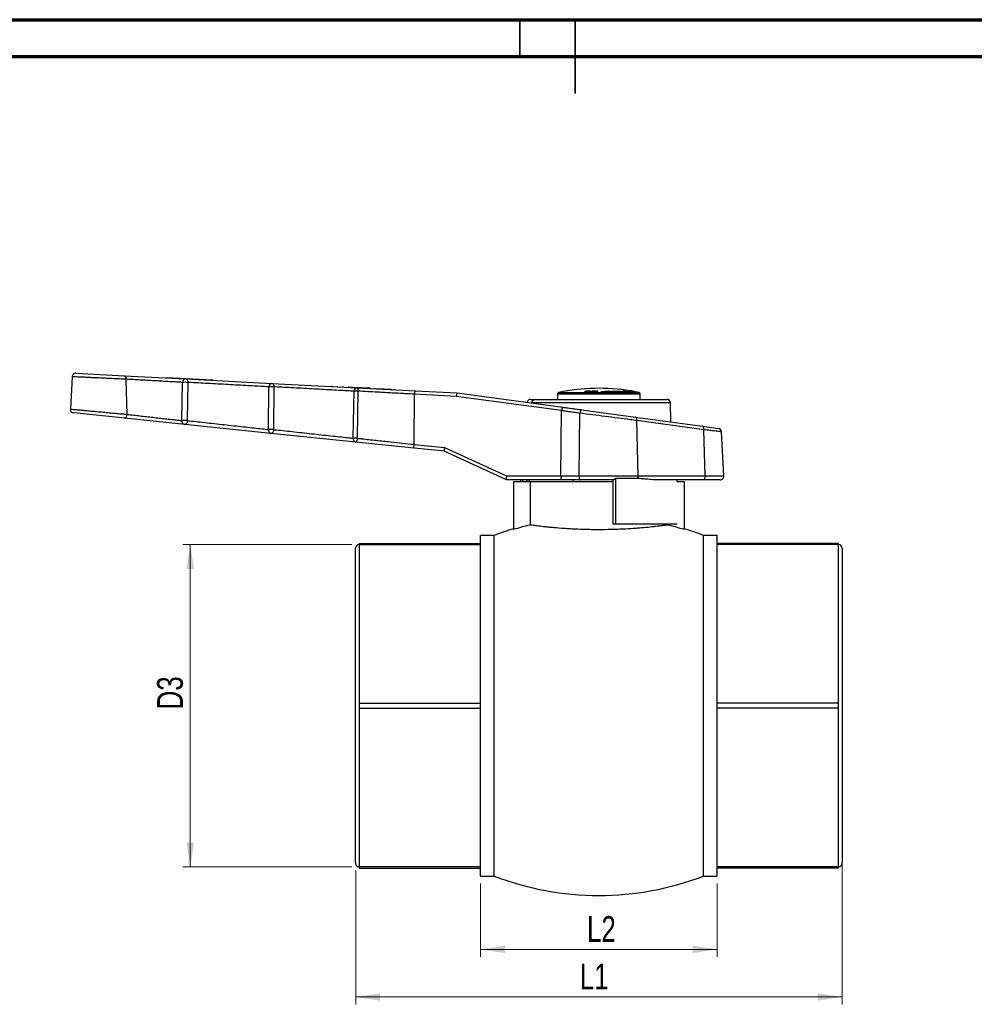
# Model space of a CAD drawing. Header units: millimetres. Extents: x 0 to 420, y 0 to 297.
# Tile 10 of 18: x 142 to 272, y 163 to 297. Entities that reach past the tile are written whole.
import ezdxf

# ---------------------------------------------------------------- set-up
doc = ezdxf.new("R2010")
doc.units = ezdxf.units.MM
doc.layers.add('ОСЕВЫЕ', color=7, linetype='Continuous')
doc.styles.add('SLDTEXTSTYLE1', font='TXT', dxfattribs={"width": 0.75})
doc.dimstyles.new('SLDDIMSTYLE3', dxfattribs={"dimtxt": 3.5, "dimasz": 3.302, "dimexe": 0, "dimexo": 0.0625, "dimgap": 0.875, "dimtad": 1, "dimlfac": 2, "dimrnd": 1e-09, "dimzin": 12, "dimdsep": 46, "dimtxsty": 'SLDTEXTSTYLE1', "dimsah": 1, "dimcen": 0.09, "dimadec": 0, "dimazin": 3, "dimtfac": 1, "dimtofl": 0, "dimtmove": 0, "dimatfit": 3, "dimfxl": 0, "dimfrac": 2, "dimtolj": 1, "dimtzin": 12, "dimarcsym": 0})

# ---------------------------------------------------------------- blocks, each defined once
blk = doc.blocks.new('_D_5')
at = {"color": 7, "linetype": 'Continuous', "lineweight": 0}
for p, q in [((187.23, 225.76), (164.29, 225.76)), ((165.29, 225.76), (165.29, 182.02)), ((187.23, 182.02), (164.29, 182.02))]:
    blk.add_line(p, q, dxfattribs=at)
at = {"color": 7, "linetype": 'Continuous', "lineweight": 18}
for points in [[(165.29, 225.76), (164.78, 222.46), (165.8, 222.46)], [(165.29, 182.02), (165.8, 185.32), (164.78, 185.32)]]:
    blk.add_solid(points, dxfattribs=at)
at = {"color": 7, "linetype": 'Continuous', "lineweight": 18, "insert": (160.78, 203.4), "char_height": 3.5, "attachment_point": 1, "rotation": 90, "style": 'SLDTEXTSTYLE1'}
blk.add_mtext('D3', dxfattribs=at)
blk = doc.blocks.new('_D_6')
at = {"color": 7, "linetype": 'Continuous', "lineweight": 0}
for p, q in [((253.73, 187.22), (253.73, 163.37)), ((187.73, 181.52), (187.73, 163.37)), ((187.73, 164.37), (253.73, 164.37))]:
    blk.add_line(p, q, dxfattribs=at)
at = {"color": 7, "linetype": 'Continuous', "lineweight": 18}
for points in [[(187.73, 164.37), (191.03, 163.87), (191.03, 164.88)], [(253.73, 164.37), (250.42, 164.88), (250.42, 163.87)]]:
    blk.add_solid(points, dxfattribs=at)
at = {"color": 7, "linetype": 'Continuous', "lineweight": 18, "insert": (218.15, 168.89), "char_height": 3.5, "attachment_point": 1, "style": 'SLDTEXTSTYLE1'}
blk.add_mtext('L1', dxfattribs=at)
blk = doc.blocks.new('_D_7')
at = {"color": 7, "linetype": 'Continuous', "lineweight": 0}
for p, q in [((204.68, 179.78), (204.68, 169.82)), ((236.78, 179.78), (236.78, 169.82)), ((204.68, 170.82), (236.78, 170.82))]:
    blk.add_line(p, q, dxfattribs=at)
at = {"color": 7, "linetype": 'Continuous', "lineweight": 18}
for points in [[(204.68, 170.82), (207.98, 170.32), (207.98, 171.33)], [(236.78, 170.82), (233.47, 171.33), (233.47, 170.32)]]:
    blk.add_solid(points, dxfattribs=at)
at = {"color": 7, "linetype": 'Continuous', "lineweight": 18, "insert": (219.12, 175.34), "char_height": 3.5, "attachment_point": 1, "style": 'SLDTEXTSTYLE1'}
blk.add_mtext('L2', dxfattribs=at)

msp = doc.modelspace()

# ---------------------------------------------------------------- linework, layer by layer
at = {"color": 7, "linetype": 'Continuous', "lineweight": 70}
for p, q in [((15, 297), (420, 297)), ((20, 292), (415, 292))]:
    msp.add_line(p, q, dxfattribs=at)
at = {"color": 7, "linetype": 'Continuous', "lineweight": 35}
for p, q in [((210, 292), (210, 297)), ((217.5, 297.001), (217.5, 286.999))]:
    msp.add_line(p, q, dxfattribs=at)
at = {"color": 7, "linetype": 'Continuous', "lineweight": 25}
for p, q in [((415, 292), (20, 292)), ((149.774, 249.0148), (156.3381, 248.6776)), ((156.3381, 248.6776), (164.6885, 248.2487)), ((149.2491, 248.5418), (149.0192, 244.1554)), ((156.7112, 243.4383), (156.5783, 248.2045)), ((162.0435, 248.4346), (162.0409, 248.3847)), ((162.0435, 248.4346), (168.3478, 248.1107)), ((164.1381, 242.5959), (164.2347, 247.7755)), ((164.6885, 248.2487), (176.3683, 247.6486)), ((164.9572, 247.7755), (164.8881, 242.5959)), ((168.3452, 248.0608), (168.3478, 248.1107)), ((176.3683, 247.6486), (187.9201, 247.0552)), ((184.4747, 247.2823), (184.4722, 247.2323)), ((184.5069, 247.2806), (184.5043, 247.2307)), ((184.5069, 247.2806), (184.5316, 247.2793)), ((184.5782, 247.2769), (184.5756, 247.227)), ((185.2199, 247.244), (185.2173, 247.194)), ((175.9024, 241.3829), (175.9635, 247.1755)), ((176.633, 247.1755), (176.5961, 241.3829)), ((185.968, 247.2055), (185.9654, 247.1556)), ((185.9688, 247.2055), (185.9663, 247.1556)), ((185.968, 247.2055), (185.9688, 247.2055)), ((186.7807, 247.1638), (186.7781, 247.1139)), ((186.7807, 247.1638), (187.3359, 247.1353)), ((187.3359, 247.1353), (187.3334, 247.0853)), ((187.3359, 247.1353), (187.9489, 247.1038)), ((187.4069, 240.1925), (187.5227, 246.582)), ((187.9201, 247.0552), (195.797, 246.6505)), ((188.0447, 246.582), (187.9423, 240.1925)), ((187.9489, 247.1038), (187.9464, 247.0538)), ((187.9489, 247.1038), (188.3334, 247.084)), ((188.3334, 247.084), (188.3309, 247.0341)), ((188.3334, 247.084), (188.5432, 247.0732)), ((188.5432, 247.0732), (188.5407, 247.0233)), ((188.5432, 247.0732), (189.6481, 247.0165)), ((189.6481, 247.0165), (189.6455, 246.9666)), ((190.2696, 246.9846), (190.2671, 246.9346)), ((190.6397, 246.9656), (190.6371, 246.9156)), ((190.6397, 246.9656), (192.5615, 246.8668)), ((192.5615, 246.8668), (192.5589, 246.8169)), ((192.9312, 246.8478), (192.9287, 246.7979)), ((195.6585, 239.374), (195.7053, 246.1757)), ((195.7053, 246.1757), (195.7055, 246.1791)), ((201.3717, 245.8846), (195.7053, 246.1757)), ((195.797, 246.6505), (201.5154, 246.3568)), ((215.6673, 243.9407), (201.3717, 245.8846)), ((201.5154, 246.3568), (201.5162, 246.3567)), ((201.5162, 246.3567), (215.8428, 244.4086)), ((215.1002, 246.1726), (215.1002, 245.4752)), ((218.8355, 246.4841), (218.8319, 246.5333)), ((218.9185, 246.5099), (218.8355, 246.4841)), ((218.9011, 246.5146), (218.9038, 246.4756)), ((219.1079, 246.4276), (219.1049, 246.4767)), ((219.5137, 246.5131), (219.5118, 246.5539)), ((219.7718, 246.5974), (219.6465, 246.4628)), ((219.6465, 246.4628), (219.7192, 246.4632)), ((219.7736, 246.5482), (219.6945, 246.4631)), ((219.7192, 246.4632), (219.7805, 246.5318)), ((220.1384, 246.5975), (219.7718, 246.5974)), ((219.7736, 246.5482), (219.7718, 246.5974)), ((219.7805, 246.5318), (220.0743, 246.5314)), ((219.7928, 246.545), (219.8321, 246.5855)), ((220.0866, 246.5446), (219.7928, 246.545)), ((219.8321, 246.5855), (220.126, 246.5851)), ((220.0743, 246.5314), (220.0866, 246.5446)), ((220.126, 246.5851), (220.1384, 246.5975)), ((220.2395, 246.598), (220.1842, 246.4624)), ((220.1842, 246.4624), (220.2582, 246.4627)), ((220.2404, 246.5487), (220.2052, 246.4625)), ((220.6133, 246.5975), (220.2395, 246.598)), ((220.2404, 246.5487), (220.2395, 246.598)), ((220.3188, 246.5486), (220.2404, 246.5487)), ((220.2582, 246.4627), (220.2852, 246.5317)), ((220.2852, 246.5317), (220.5848, 246.5309)), ((220.2906, 246.545), (220.3081, 246.5858)), ((220.5903, 246.5442), (220.2906, 246.545)), ((220.3081, 246.5858), (220.6078, 246.585)), ((220.5848, 246.5309), (220.5903, 246.5442)), ((220.6078, 246.585), (220.6133, 246.5975)), ((220.9781, 246.5293), (222.0147, 246.6197)), ((222.2341, 246.4873), (220.9781, 246.5293)), ((221.3851, 246.5157), (222.0123, 246.5704)), ((222.0123, 246.5704), (222.0147, 246.6197)), ((222.0123, 246.5704), (222.0781, 246.5329)), ((222.0147, 246.6197), (222.0807, 246.5822)), ((222.0781, 246.5329), (222.0807, 246.5822)), ((222.1657, 246.48), (222.1685, 246.5292)), ((222.1657, 246.48), (222.2313, 246.4382)), ((222.1685, 246.5292), (222.2341, 246.4873)), ((224.0571, 246.6206), (225.1029, 246.5311)), ((224.2283, 246.5831), (224.0571, 246.6206)), ((224.2217, 246.5339), (224.2283, 246.5831)), ((224.2247, 246.5564), (224.8187, 246.5056)), ((224.6267, 246.4883), (224.4561, 246.5302)), ((225.1029, 246.5311), (224.6267, 246.4883)), ((225.0826, 246.6096), (225.0815, 246.6094)), ((225.0815, 246.6094), (225.8651, 246.4663)), ((225.7179, 246.5034), (225.0826, 246.6096)), ((225.1177, 246.6108), (225.7179, 246.5034)), ((225.1228, 246.6101), (225.1177, 246.6108)), ((225.5759, 246.5274), (225.1228, 246.6101)), ((225.8706, 246.4672), (225.2787, 246.5776)), ((225.2787, 246.5776), (225.9051, 246.4672)), ((225.6201, 246.4319), (225.6293, 246.481)), ((225.9062, 246.467), (225.7175, 246.5015)), ((225.8651, 246.4663), (225.8706, 246.4672)), ((225.9051, 246.4672), (225.9062, 246.467)), ((226.3502, 245.4752), (226.3502, 246.1726)), ((212.0795, 245.4752), (229.9589, 245.4752)), ((230.5036, 242.4149), (230.4588, 244.984)), ((156.3939, 242.9147), (149.467, 243.6321)), ((215.5664, 235.0764), (215.6671, 243.9379)), ((215.6671, 243.9379), (215.6673, 243.9407)), ((218.058, 235.0764), (218.1599, 243.5995)), ((218.3502, 244.0676), (225.7026, 243.0678)), ((164.5278, 242.0724), (156.3939, 242.9147)), ((176.2407, 240.8594), (164.5278, 242.0724)), ((225.7026, 243.0678), (234.7993, 241.8308)), ((226.0749, 235.0764), (225.8809, 242.5985)), ((234.9777, 241.3615), (225.8809, 242.5985)), ((187.7357, 239.669), (176.2407, 240.8594)), ((234.7993, 241.8308), (236.9239, 241.5419)), ((235.1398, 235.0764), (234.9777, 241.3615)), ((237.67, 235.0764), (237.3558, 241.073)), ((195.6727, 238.8471), (187.7357, 239.669)), ((195.6585, 239.374), (195.6581, 239.3673)), ((195.6581, 239.3673), (199.7961, 238.9387)), ((199.7603, 238.4237), (195.6727, 238.8471)), ((208.1836, 234.5521), (199.7572, 238.4252)), ((199.7961, 238.9387), (208.1992, 235.0764)), ((208.1877, 234.5502), (208.1836, 234.5521)), ((215.6747, 234.5502), (208.1877, 234.5502)), ((208.1992, 235.0764), (215.5664, 235.0764)), ((209.1627, 234.3427), (209.1627, 227.8507)), ((209.1627, 234.3427), (211.3878, 234.3427)), ((210.1002, 234.5502), (210.1002, 234.3427)), ((211.3878, 234.3427), (211.3878, 228.4623)), ((211.3878, 234.3427), (222.6902, 234.3427)), ((217.2252, 234.5502), (217.2252, 234.3427)), ((218.058, 235.0764), (226.0749, 235.0764)), ((222.6902, 234.5502), (218.1805, 234.5502)), ((222.6902, 228.5502), (222.6902, 234.5566)), ((226.016, 234.7247), (222.9929, 234.7247)), ((222.9929, 234.7247), (222.9929, 228.5502)), ((226.0749, 235.0764), (235.1398, 235.0764)), ((234.8941, 234.5502), (228.2936, 234.5502)), ((231.3318, 234.3427), (232.2877, 234.3427)), ((231.3503, 234.3427), (231.3503, 234.5502)), ((232.2877, 234.3427), (232.2877, 227.8507)), ((237.1707, 234.5502), (234.8941, 234.5502)), ((222.9929, 228.5502), (222.6902, 228.5502)), ((231.3318, 228.5502), (222.9929, 228.5502)), ((230.0626, 228.5502), (230.0626, 228.4623)), ((188.2252, 225.9177), (204.6752, 225.9177)), ((188.2252, 225.9177), (188.2252, 225.7649)), ((206.5252, 227.0052), (204.6752, 227.0052)), ((204.6752, 203.8927), (204.6752, 227.0052)), ((206.5252, 203.8927), (206.5252, 227.0052)), ((236.7752, 227.0052), (234.9252, 227.0052)), ((234.9252, 203.8927), (234.9252, 227.0052)), ((236.7752, 203.8927), (236.7752, 227.0052)), ((253.2252, 225.9177), (236.7752, 225.9177)), ((253.2252, 225.7649), (253.2252, 225.9177)), ((187.7252, 182.5177), (187.7252, 225.2677)), ((188.2252, 225.7649), (188.2252, 204.2427)), ((188.2252, 225.7649), (204.6752, 225.7649)), ((253.2252, 225.7649), (236.7752, 225.7649)), ((253.2252, 204.2427), (253.2252, 225.7649)), ((253.7252, 225.2677), (253.7252, 203.8927)), ((188.2252, 204.2427), (188.2252, 203.5427)), ((188.2252, 204.2427), (204.6752, 204.2427)), ((188.2252, 203.5427), (204.6752, 203.5427)), ((188.2252, 203.5427), (188.2252, 182.0205)), ((204.6752, 180.7802), (204.6752, 203.8927)), ((206.5252, 180.7802), (206.5252, 203.8927)), ((234.9252, 180.7802), (234.9252, 203.8927)), ((253.2252, 204.2427), (236.7752, 204.2427)), ((236.7752, 180.7802), (236.7752, 203.8927)), ((253.2252, 203.5427), (236.7752, 203.5427)), ((253.2252, 203.5427), (253.2252, 204.2427)), ((253.2252, 182.0205), (253.2252, 203.5427)), ((253.7252, 203.8927), (253.7252, 182.5177)), ((204.6752, 182.0205), (188.2252, 182.0205)), ((188.2252, 182.0205), (188.2252, 181.8677)), ((188.2252, 181.8677), (204.6752, 181.8677)), ((253.2252, 182.0205), (236.7752, 182.0205)), ((253.2252, 181.8677), (236.7752, 181.8677)), ((253.2252, 181.8677), (253.2252, 182.0205)), ((204.6752, 180.7802), (206.5252, 180.7802)), ((234.9252, 180.7802), (236.7752, 180.7802))]:
    msp.add_line(p, q, dxfattribs=at)
at = {"color": 8, "linetype": 'Continuous', "lineweight": 25}
for p, q in [((226.3502, 246.1726), (215.1002, 246.1726)), ((215.2993, 246.4174), (226.1511, 246.4174)), ((230.4588, 244.984), (211.6114, 244.984)), ((210.3502, 234.5502), (210.3502, 234.3427)), ((211.0212, 234.3427), (211.0212, 234.5502)), ((211.2678, 234.5502), (211.2678, 234.3427)), ((231.3473, 234.3427), (231.3473, 234.5502)), ((235.1398, 235.0764), (237.67, 235.0764))]:
    msp.add_line(p, q, dxfattribs=at)
at = {"color": 7, "linetype": 'Continuous', "lineweight": 25, "flags": 128}
for points in [[(156.3381, 248.6776), (156.3867, 248.6665), (156.4327, 248.6384), (156.4746, 248.5944), (156.5108, 248.5359), (156.5402, 248.4651), (156.5616, 248.3844), (156.5745, 248.2965), (156.5783, 248.2045)], [(164.6885, 248.2487), (164.7423, 248.2373), (164.7933, 248.209), (164.8399, 248.1649), (164.8803, 248.1065), (164.9133, 248.0357), (164.9375, 247.9551), (164.9524, 247.8673), (164.9572, 247.7755)], [(176.3683, 247.6486), (176.4214, 247.6373), (176.4717, 247.6091), (176.5176, 247.565), (176.5575, 247.5065), (176.5899, 247.4357), (176.6138, 247.3551), (176.6284, 247.2673), (176.633, 247.1755)], [(187.9201, 247.0552), (187.9475, 247.045), (187.9729, 247.0175), (187.9957, 246.9739), (188.0148, 246.9155), (188.0297, 246.8444), (188.0399, 246.7632), (188.0449, 246.6747), (188.0447, 246.582)], [(156.3939, 242.9147), (156.4495, 242.92), (156.505, 242.9468), (156.5579, 242.994), (156.6058, 243.0596), (156.6467, 243.1405), (156.6787, 243.2334), (156.7006, 243.3341), (156.7112, 243.4383)], [(164.8881, 242.5959), (164.8779, 242.4912), (164.8545, 242.3899), (164.8189, 242.2966), (164.7727, 242.2155), (164.718, 242.15), (164.6571, 242.103), (164.5927, 242.0768), (164.5278, 242.0724)], [(225.8809, 242.5985), (225.8839, 242.6876), (225.8786, 242.7729), (225.8654, 242.8516), (225.8446, 242.9212), (225.8169, 242.9792), (225.7832, 243.0239), (225.7447, 243.0538), (225.7026, 243.0678)], [(176.5961, 241.3829), (176.5859, 241.2783), (176.5627, 241.1771), (176.5275, 241.0838), (176.4819, 241.0027), (176.4279, 240.9372), (176.3679, 240.8902), (176.3046, 240.8639), (176.2407, 240.8594)], [(234.9777, 241.3615), (234.9807, 241.4506), (234.9754, 241.5359), (234.9622, 241.6146), (234.9414, 241.6842), (234.9137, 241.7422), (234.88, 241.7869), (234.8415, 241.8168), (234.7993, 241.8308)], [(187.9423, 240.1925), (187.9311, 240.0899), (187.9137, 239.9905), (187.891, 239.8987), (187.8638, 239.8182), (187.8333, 239.7526), (187.8009, 239.7047), (187.7679, 239.6764), (187.7357, 239.669)], [(235.1398, 235.0764), (235.1374, 234.9752), (235.125, 234.8772), (235.1031, 234.7862), (235.0726, 234.706), (235.0348, 234.64), (234.9912, 234.5908), (234.9437, 234.5605), (234.8941, 234.5502)]]:
    msp.add_lwpolyline(points, dxfattribs=at)
at = {"color": 7, "linetype": 'Continuous', "lineweight": 25}
for centre, radius, start, end in [((149.7484, 248.5155), 0.5, 87.05917, 177.29151), ((164.7026, 247.781), 0.4679, 91.723584, 180.672504), ((164.5959, 242.7939), 4.9947, 85.852622, 94.147378), ((176.4136, 247.2002), 0.4507, 95.768285, 183.145381), ((176.2983, 241.3049), 5.8801, 86.736455, 93.263545), ((187.9705, 246.6094), 0.4486, 96.44177, 183.50315), ((187.7837, 239.8428), 6.7443, 87.782196, 92.217804), ((215.3502, 246.1726), 0.25, 101.739716, 180), ((220.7252, 220.308), 26.6672, 80.709354, 101.739716), ((220.7252, 220.308), 26.6672, 78.260284, 78.583882), ((226.1002, 246.1726), 0.25, 0, 78.260284), ((211.4844, 244.9752), 0.5, 89.997907, 169.04745), ((212.0956, 244.9913), 0.4842, 91.902441, 180.866127), ((229.9589, 244.9752), 0.5, 1, 90), ((149.5185, 244.1294), 0.5, 177.068343, 264.08755), ((164.6054, 242.537), 0.471, 172.809315, 260.509728), ((164.5131, 238.0011), 4.61, 85.334617, 94.665383), ((176.3466, 241.2989), 0.452, 169.28856, 256.464403), ((176.2492, 235.7891), 5.6045, 86.451702, 93.548298), ((236.8565, 241.0465), 0.5, 3.043524, 82.256243), ((187.8474, 240.1042), 0.4493, 168.658387, 255.597668), ((187.6746, 233.6088), 6.5891, 87.671542, 92.328458), ((225.2058, 235.0413), 0.8698, 338.650755, 2.311683), ((237.1707, 235.0502), 0.5, 270, 3), ((220.7252, 190.0984), 39.5443, 107.001293, 111.044355), ((220.7252, 190.0984), 39.5443, 68.955645, 72.998707), ((188.2252, 225.2677), 0.5, 90, 180), ((253.2252, 225.2677), 0.5, 0, 90), ((188.2252, 182.5177), 0.5, 180, 270), ((253.2252, 182.5177), 0.5, 270, 0), ((220.7252, 217.6871), 39.5443, 248.955645, 291.044355)]:
    msp.add_arc(centre, radius, start, end, dxfattribs=at)
for centre, major_axis, ratio, start_param, end_param in [((201.4696, 245.8585), (0.0466, 0.4982), 0.19981538, 0.00837966, 1.53694428), ((199.894, 238.9126), (0.1336, 0.4886), 0.20011152, 1.57197431, 3.10852569), ((208.2971, 235.0502), (0.1093, 0.4995), 0.19802111, 1.56173886, 3.09829024)]:
    msp.add_ellipse(centre, major_axis=major_axis, ratio=ratio, start_param=start_param, end_param=end_param, dxfattribs=at)
at = {"color": 8, "linetype": 'Continuous', "lineweight": 25}
for points, knots in [([(156.5783, 248.2045), (156.2831, 248.218), (155.7542, 248.2424), (154.9032, 248.2816), (154.1006, 248.3185), (153.2873, 248.3559), (152.503, 248.392), (151.7551, 248.4264), (151.0788, 248.4575), (150.4806, 248.485), (149.9894, 248.5076), (149.607, 248.5252), (149.3622, 248.5365), (149.2462, 248.5418), (149.2613, 248.5411), (149.2656, 248.5409)], [0, 0, 0, 0, 0.09864567, 0.17680714, 0.25723511, 0.3354015, 0.41583444, 0.49400312, 0.57444134, 0.65256129, 0.73295113, 0.81099277, 0.89130186, 0.96927002, 1, 1, 1, 1]), ([(149.0245, 244.1551), (149.0335, 244.1543), (149.0526, 244.1525), (149.2548, 244.1336), (149.5876, 244.1026), (150.0457, 244.0599), (150.6202, 244.0064), (151.287, 243.9442), (152.0386, 243.8742), (152.8418, 243.7993), (153.6876, 243.7204), (154.538, 243.6411), (155.3815, 243.5623), (156.111, 243.4943), (156.5362, 243.4546), (156.7112, 243.4383)], [0, 0, 0, 0, 0.07105693, 0.1509384, 0.22855583, 0.30841365, 0.38622632, 0.46627785, 0.54440809, 0.6247868, 0.70321986, 0.78391813, 0.86250656, 0.94337694, 1, 1, 1, 1]), ([(237.3538, 241.0729), (237.3425, 241.0742), (237.3197, 241.077), (237.1216, 241.1011), (236.8113, 241.1388), (236.3791, 241.1913), (235.7899, 241.2629), (235.2735, 241.3256), (234.9777, 241.3615)], [0, 0, 0, 0, 0.15524982, 0.31042045, 0.47007307, 0.62559813, 0.78558214, 1, 1, 1, 1])]:
    msp.add_open_spline(points, degree=3, knots=knots, dxfattribs=at)
at = {"color": 7, "linetype": 'Continuous', "lineweight": 25}
for points, knots in [([(164.2347, 247.7755), (164.1576, 247.7798), (163.9152, 247.7934), (163.4146, 247.8214), (162.7035, 247.8613), (161.8982, 247.9064), (161.0264, 247.9553), (160.1101, 248.0066), (159.1759, 248.059), (158.2523, 248.1107), (157.3696, 248.1601), (156.8384, 248.1899), (156.5783, 248.2045)], [0, 0, 0, 0, 0.04944556, 0.15539378, 0.26134277, 0.3673243, 0.47330643, 0.57944336, 0.68558046, 0.79180717, 0.89803354, 1, 1, 1, 1]), ([(175.9635, 247.1755), (175.8459, 247.1819), (175.4233, 247.2049), (174.5867, 247.2505), (173.408, 247.3148), (172.1216, 247.3849), (170.7696, 247.4587), (169.3876, 247.534), (168.0146, 247.6088), (166.6936, 247.6808), (165.6777, 247.7362), (165.1284, 247.7661), (164.9572, 247.7755)], [0, 0, 0, 0, 0.04362971, 0.15667398, 0.26971902, 0.38277964, 0.4958407, 0.60903534, 0.72222992, 0.83546898, 0.94870749, 1, 1, 1, 1]), ([(187.5227, 246.582), (187.3677, 246.5905), (186.8965, 246.6162), (185.9877, 246.6657), (184.7739, 246.7318), (183.4601, 246.8034), (182.0891, 246.8782), (180.6974, 246.954), (179.3242, 247.0288), (178.0119, 247.1003), (177.1325, 247.1483), (176.6933, 247.1722), (176.633, 247.1755)], [0, 0, 0, 0, 0.056655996, 0.172188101, 0.287720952, 0.403269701, 0.518818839, 0.634496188, 0.7501734, 0.86588302, 0.981592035, 1, 1, 1, 1]), ([(195.7055, 246.1791), (195.7054, 246.1791), (195.3732, 246.1965), (194.3712, 246.2492), (192.6977, 246.3373), (190.4556, 246.4552), (188.9266, 246.5356), (188.0447, 246.582)], [0, 0, 0, 0, 0.000010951, 0.128832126, 0.387896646, 0.646961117, 1, 1, 1, 1]), ([(195.797, 246.6505), (195.7966, 246.6505), (195.7927, 246.6506), (195.7808, 246.6429), (195.7605, 246.5968), (195.7373, 246.4903), (195.7174, 246.3461), (195.7094, 246.2347), (195.7055, 246.1791)], [0, 0, 0, 0, 0.01161038, 0.11501475, 0.336721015, 0.557970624, 0.778981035, 1, 1, 1, 1]), ([(218.8227, 246.5065), (218.822, 246.505), (218.8185, 246.4977), (218.8383, 246.4853), (218.9011, 246.4749), (218.9663, 246.4697), (219.0281, 246.4659), (219.0624, 246.4639), (219.0846, 246.4626)], [0, 0, 0, 0, 0.05551898, 0.2771823, 0.50548604, 0.73086403, 0.8257028, 1, 1, 1, 1]), ([(219.3257, 246.6047), (219.2733, 246.6029), (219.1958, 246.6003), (219.0954, 246.5928), (219.0043, 246.5817), (218.9152, 246.561), (218.8607, 246.5428), (218.8319, 246.5333)], [0, 0, 0, 0, 0.259774, 0.383831, 0.49371034, 0.73336964, 1, 1, 1, 1]), ([(219.1049, 246.4767), (219.093, 246.4772), (219.0563, 246.4789), (219.0028, 246.4815), (218.9531, 246.4864), (218.9106, 246.4953), (218.8972, 246.5124), (218.9028, 246.5267), (218.9058, 246.5342)], [0, 0, 0, 0, 0.08446645, 0.259785, 0.38500192, 0.49384162, 0.73354684, 1, 1, 1, 1]), ([(218.9058, 246.5342), (218.9262, 246.5419), (218.9564, 246.5533), (219.0102, 246.5668), (219.0759, 246.578), (219.1794, 246.5867), (219.2622, 246.5904), (219.3058, 246.5924)], [0, 0, 0, 0, 0.25975977, 0.38471773, 0.49380071, 0.73348082, 1, 1, 1, 1]), ([(219.0846, 246.4626), (219.1022, 246.4633), (219.1288, 246.4643), (219.1811, 246.4663), (219.2404, 246.469), (219.3139, 246.474), (219.4054, 246.485), (219.4835, 246.5034), (219.5414, 246.5211), (219.5709, 246.5304), (219.5806, 246.5334)], [0, 0, 0, 0, 0.087419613, 0.132329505, 0.259825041, 0.379644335, 0.493853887, 0.733467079, 0.912538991, 1, 1, 1, 1]), ([(219.5072, 246.5345), (219.4867, 246.5268), (219.4563, 246.5156), (219.4021, 246.5018), (219.336, 246.4905), (219.2545, 246.4843), (219.191, 246.4809), (219.1622, 246.4794), (219.1398, 246.4784), (219.1201, 246.4774), (219.1049, 246.4767)], [0, 0, 0, 0, 0.26000439, 0.38458438, 0.49359298, 0.73297739, 0.86435959, 0.88007361, 0.90790176, 1, 1, 1, 1]), ([(219.3058, 246.5924), (219.3431, 246.5909), (219.3983, 246.5887), (219.4591, 246.5827), (219.5021, 246.5737), (219.5157, 246.5569), (219.5102, 246.5422), (219.5072, 246.5345)], [0, 0, 0, 0, 0.25975931, 0.38404708, 0.49388027, 0.73355657, 1, 1, 1, 1]), ([(219.5806, 246.5334), (219.5875, 246.543), (219.5979, 246.5571), (219.5885, 246.5738), (219.5539, 246.5877), (219.4593, 246.5981), (219.3718, 246.6024), (219.3257, 246.6047)], [0, 0, 0, 0, 0.26001157, 0.38486429, 0.49357106, 0.73299449, 1, 1, 1, 1]), ([(222.0781, 246.5329), (222.1108, 246.533), (222.1798, 246.5332), (222.2829, 246.5331), (222.3651, 246.533), (222.5059, 246.5329), (222.7099, 246.5331), (222.9882, 246.5331), (223.3532, 246.5333), (223.784, 246.5335), (224.0758, 246.5337), (224.2217, 246.5339)], [0, 0, 0, 0, 0.03952021, 0.08337363, 0.12504832, 0.13986313, 0.25683583, 0.38098539, 0.50017418, 0.75008706, 1, 1, 1, 1]), ([(222.0807, 246.5822), (222.1473, 246.5823), (222.2514, 246.5825), (222.3707, 246.5822), (222.4529, 246.5822), (222.8271, 246.5823), (223.4886, 246.5826), (223.9818, 246.5829), (224.2283, 246.5831)], [0, 0, 0, 0, 0.08052858, 0.12570922, 0.14569463, 0.18172495, 0.5909819, 1, 1, 1, 1]), ([(224.4561, 246.5302), (224.3802, 246.5301), (224.2283, 246.5299), (223.9569, 246.5298), (223.6879, 246.5296), (223.3085, 246.5294), (222.8267, 246.5293), (222.3878, 246.5292), (222.1685, 246.5292)], [0, 0, 0, 0, 0.12503955, 0.2500899, 0.40440832, 0.50015845, 0.75017764, 1, 1, 1, 1]), ([(224.9077, 246.6156), (224.9037, 246.6135), (224.8979, 246.6104), (224.9135, 246.602), (224.9546, 246.59), (225.0574, 246.5679), (225.1509, 246.5486), (225.2001, 246.5385)], [0, 0, 0, 0, 0.25979588, 0.38375847, 0.4936852, 0.73332193, 1, 1, 1, 1]), ([(225.4153, 246.5425), (225.3603, 246.5524), (225.2773, 246.5673), (225.1693, 246.5851), (225.094, 246.5965), (225.0286, 246.6055), (224.9575, 246.6136), (224.9276, 246.6148), (224.9077, 246.6156)], [0, 0, 0, 0, 0.25403609, 0.38276239, 0.50005817, 0.62599427, 0.75119447, 1, 1, 1, 1]), ([(225.2219, 246.54), (225.1813, 246.5481), (225.1212, 246.5601), (225.0536, 246.5745), (225.0039, 246.5866), (224.9826, 246.5962), (224.9827, 246.6005), (224.9828, 246.6028)], [0, 0, 0, 0, 0.259781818, 0.384788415, 0.493792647, 0.733450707, 1, 1, 1, 1]), ([(224.9828, 246.6028), (225.0028, 246.6015), (225.0324, 246.5995), (225.0863, 246.5935), (225.1534, 246.5843), (225.2614, 246.5668), (225.3483, 246.5515), (225.394, 246.5434)], [0, 0, 0, 0, 0.2597787, 0.38403513, 0.49387215, 0.73352822, 1, 1, 1, 1]), ([(225.2001, 246.5385), (225.2275, 246.5337), (225.2818, 246.5242), (225.3638, 246.5098), (225.4431, 246.4966), (225.5177, 246.4851), (225.5826, 246.4762), (225.6535, 246.4682), (225.6835, 246.4669), (225.7035, 246.466)], [0, 0, 0, 0, 0.1281378, 0.25390358, 0.38224523, 0.50015234, 0.62594591, 0.75116896, 1, 1, 1, 1]), ([(225.6201, 246.4319), (225.6136, 246.4324), (225.5936, 246.4339), (225.5619, 246.4364), (225.5175, 246.4412), (225.4511, 246.4502), (225.3447, 246.468), (225.2587, 246.4829), (225.2135, 246.4908)], [0, 0, 0, 0, 0.08519642, 0.25975833, 0.38498916, 0.49383029, 0.7335632, 1, 1, 1, 1]), ([(225.6293, 246.481), (225.6228, 246.4815), (225.6027, 246.483), (225.571, 246.4854), (225.5265, 246.4903), (225.46, 246.4993), (225.3534, 246.5172), (225.2672, 246.5321), (225.2219, 246.54)], [0, 0, 0, 0, 0.08519642, 0.25975833, 0.38498918, 0.49383029, 0.7335632, 1, 1, 1, 1]), ([(225.394, 246.5434), (225.4402, 246.5342), (225.5131, 246.5198), (225.5952, 246.5012), (225.6202, 246.493), (225.6314, 246.4863), (225.6302, 246.4832), (225.6293, 246.481)], [0, 0, 0, 0, 0.2940519, 0.46342973, 0.63959586, 0.74975948, 1, 1, 1, 1]), ([(225.7073, 246.474), (225.704, 246.4759), (225.6978, 246.4797), (225.6675, 246.4888), (225.6219, 246.5001), (225.5402, 246.5182), (225.4653, 246.5328), (225.4153, 246.5425)], [0, 0, 0, 0, 0.17291011, 0.33011474, 0.49975134, 0.66649442, 1, 1, 1, 1]), ([(225.7035, 246.466), (225.7046, 246.4668), (225.7063, 246.468), (225.7086, 246.4695), (225.7081, 246.4704), (225.7079, 246.4709)], [0, 0, 0, 0, 0.51581115, 0.77964412, 1, 1, 1, 1]), ([(211.508, 245.4752), (211.5008, 245.4752), (211.4608, 245.4752), (211.6414, 245.4752), (211.944, 245.4752), (212.0795, 245.4752)], [0, 0, 0, 0, 0.10874035, 0.60072579, 1, 1, 1, 1]), ([(156.7112, 243.4383), (157.0043, 243.405), (157.5549, 243.3426), (158.4536, 243.2408), (159.337, 243.1406), (160.2346, 243.0388), (161.1028, 242.9403), (161.933, 242.8461), (162.686, 242.7607), (163.3515, 242.6852), (163.8275, 242.6312), (164.0569, 242.6051), (164.1381, 242.5959)], [0, 0, 0, 0, 0.11592457, 0.21781838, 0.32266492, 0.42461031, 0.52950866, 0.63149344, 0.73645574, 0.83807212, 0.94267004, 1, 1, 1, 1]), ([(218.16, 243.6007), (217.9394, 243.6306), (217.4984, 243.6902), (216.8382, 243.7795), (216.2278, 243.8621), (215.8378, 243.9148), (215.6671, 243.9379)], [0, 0, 0, 0, 0.26466057, 0.52933139, 0.79401236, 1, 1, 1, 1]), ([(215.8428, 244.4086), (215.8416, 244.4087), (215.8344, 244.4093), (215.8136, 244.4018), (215.7776, 244.3557), (215.7342, 244.25), (215.6946, 244.1067), (215.6764, 243.996), (215.6673, 243.9407)], [0, 0, 0, 0, 0.02007057, 0.12729986, 0.34552068, 0.56369546, 0.78184733, 1, 1, 1, 1]), ([(215.8428, 244.4086), (216.0159, 244.385), (216.4072, 244.3318), (217.0178, 244.2488), (217.6804, 244.1587), (218.125, 244.0982), (218.3502, 244.0676)], [0, 0, 0, 0, 0.20777021, 0.46948869, 0.73120715, 1, 1, 1, 1]), ([(225.8809, 242.5985), (225.5867, 242.6366), (224.7755, 242.7417), (223.3327, 242.9286), (221.6049, 243.1523), (219.851, 243.3794), (218.7286, 243.5247), (218.1599, 243.5983)], [0, 0, 0, 0, 0.12467366, 0.343701, 0.56907284, 0.78165497, 1, 1, 1, 1]), ([(164.8881, 242.5959), (164.984, 242.5854), (165.4342, 242.5358), (166.3113, 242.4392), (167.5601, 242.3018), (168.873, 242.1572), (170.2109, 242.0099), (171.5364, 241.8639), (172.8137, 241.7232), (173.9982, 241.5927), (175.0544, 241.4764), (175.6254, 241.4134), (175.9024, 241.3829)], [0, 0, 0, 0, 0.02932876, 0.13767018, 0.246014, 0.35440258, 0.46279182, 0.57153367, 0.68027415, 0.78895508, 0.89763317, 1, 1, 1, 1]), ([(176.5961, 241.3829), (176.7296, 241.3682), (177.2231, 241.3139), (178.1573, 241.2111), (179.4229, 241.0718), (180.7463, 240.9261), (182.0882, 240.7783), (183.4108, 240.6327), (184.6782, 240.4931), (185.8467, 240.3644), (186.7555, 240.2643), (187.2306, 240.2119), (187.4069, 240.1925)], [0, 0, 0, 0, 0.041332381, 0.152752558, 0.264175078, 0.37564207, 0.487109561, 0.598906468, 0.710701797, 0.82239703, 0.934089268, 1, 1, 1, 1]), ([(187.9423, 240.1925), (188.1509, 240.1704), (188.9937, 240.081), (190.5092, 239.9202), (192.3543, 239.7245), (194.0781, 239.5416), (195.1306, 239.43), (195.6585, 239.374)], [0, 0, 0, 0, 0.083771, 0.33853364, 0.5957157, 0.79726338, 1, 1, 1, 1]), ([(195.6727, 238.8471), (195.6723, 238.8471), (195.6665, 238.8479), (195.6546, 238.8629), (195.642, 238.9279), (195.6375, 239.0467), (195.6422, 239.1992), (195.6528, 239.3112), (195.6581, 239.3673)], [0, 0, 0, 0, 0.01100302, 0.15986317, 0.37030742, 0.58032903, 0.79016132, 1, 1, 1, 1]), ([(215.5664, 235.0764), (215.7299, 235.0764), (216.1149, 235.0764), (216.7227, 235.0764), (217.3897, 235.0764), (217.8352, 235.0764), (218.058, 235.0764)], [0, 0, 0, 0, 0.19739096, 0.46493756, 0.73247394, 1, 1, 1, 1]), ([(215.5664, 235.0764), (215.567, 235.02), (215.5681, 234.9071), (215.585, 234.7532), (215.6112, 234.6329), (215.6417, 234.5665), (215.6637, 234.5507), (215.6736, 234.5503), (215.6747, 234.5502)], [0, 0, 0, 0, 0.20769763, 0.41539466, 0.62310977, 0.83086746, 0.98097249, 1, 1, 1, 1]), ([(218.1806, 234.5502), (218.0991, 234.5502), (217.8717, 234.5502), (217.423, 234.5502), (216.835, 234.5502), (216.227, 234.5502), (215.8407, 234.5502), (215.6747, 234.5502)], [0, 0, 0, 0, 0.09722966, 0.27151852, 0.53611071, 0.80070293, 1, 1, 1, 1]), ([(222.6902, 234.5566), (222.6928, 234.5622), (222.6979, 234.5735), (222.7358, 234.607), (222.7932, 234.6503), (222.8636, 234.6926), (222.9349, 234.7203), (222.9753, 234.7233), (222.9929, 234.7247)], [0, 0, 0, 0, 0.1706799, 0.340770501, 0.527614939, 0.745253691, 0.8885256, 1, 1, 1, 1]), ([(228.2936, 234.5502), (227.9851, 234.5691), (227.4806, 234.5999), (226.7077, 234.7036), (226.2471, 234.7176), (226.016, 234.7247)], [0, 0, 0, 0, 0.43958124, 0.71883618, 1, 1, 1, 1]), ([(211.3878, 228.4623), (211.4899, 228.4483), (211.6377, 228.4284), (211.925, 228.391), (212.0317, 228.3774), (212.2675, 228.3478), (212.3969, 228.3319), (212.817, 228.2817), (213.1343, 228.2455), (213.6641, 228.1895), (213.8497, 228.1706), (214.2393, 228.1326), (214.4442, 228.1135), (215.0804, 228.0572), (215.5295, 228.0214), (216.2395, 227.9725), (216.4823, 227.957), (216.9804, 227.928), (217.237, 227.9144), (218.0148, 227.8778), (218.5433, 227.8588), (219.3506, 227.8395), (219.6221, 227.8345), (220.1702, 227.8279), (220.4481, 227.8262), (221.275, 227.8262), (221.8198, 227.8328), (222.6278, 227.8521), (222.8956, 227.86), (223.4279, 227.8789), (223.6932, 227.8899), (224.469, 227.9264), (224.9646, 227.9556), (225.6762, 228.0045), (225.908, 228.0217), (226.3609, 228.0574), (226.5815, 228.0759), (227.2145, 228.1319), (227.6024, 228.1701), (228.1339, 228.2262), (228.3026, 228.2447), (228.6226, 228.2809), (228.7731, 228.2984), (229.1901, 228.3483), (229.4253, 228.378), (229.8104, 228.4281), (229.9606, 228.4483), (230.0626, 228.4623)], [0, 0, 0, 0, 0.0625, 0.0625, 0.09375, 0.09375, 0.125, 0.125, 0.1875, 0.1875, 0.21875, 0.21875, 0.25, 0.25, 0.3125, 0.3125, 0.34375, 0.34375, 0.375, 0.375, 0.4375, 0.4375, 0.46875, 0.46875, 0.5, 0.5, 0.5625, 0.5625, 0.59375, 0.59375, 0.625, 0.625, 0.6875, 0.6875, 0.71875, 0.71875, 0.75, 0.75, 0.8125, 0.8125, 0.84375, 0.84375, 0.875, 0.875, 0.9375, 0.9375, 1, 1, 1, 1])]:
    msp.add_open_spline(points, degree=3, knots=knots, dxfattribs=at)
for points in [[(218.3502, 244.0676), (218.3331, 244.0625), (218.299, 244.0524), (218.243, 243.9459), (218.1924, 243.7895), (218.1707, 243.662), (218.1599, 243.5983)], [(218.058, 235.0764), (218.058, 235.0425), (218.0581, 234.9748), (218.0647, 234.876), (218.0756, 234.7844), (218.0909, 234.7037), (218.1099, 234.6371), (218.1317, 234.5879), (218.1556, 234.5562), (218.1722, 234.5522), (218.1805, 234.5502)], [(209.1627, 227.8507), (209.5312, 227.9637), (210.2705, 228.1785), (211.0146, 228.3713), (211.3878, 228.4623)], [(230.0626, 228.4623), (230.4368, 228.3711), (231.1817, 228.178), (231.9201, 227.9634), (232.2877, 227.8507)]]:
    msp.add_open_spline(points, degree=3, dxfattribs=at)
at = {"layer": 'ОСЕВЫЕ', "lineweight": 18}
msp.add_line((0, 297), (420, 297), dxfattribs=at)
at = {"layer": 'ОСЕВЫЕ', "lineweight": 25}
msp.add_line((210, 297), (210, 292), dxfattribs=at)

# ---------------------------------------------------------------- dimensions: what is measured, and where the dimension line sits
at = {"color": 7, "linetype": 'Continuous', "lineweight": 18}
dim = msp.add_linear_dim(base=(165.2922, 182.0205), p1=(188.2252, 225.7649), p2=(188.2252, 182.0205), angle=90, text='D3', dimstyle='SLDDIMSTYLE3', dxfattribs=at)
dim.commit()
dim.dimension.update_dxf_attribs({"geometry": '_D_5', "text_midpoint": (165.2922, 206.432), "dimtype": 160})
for base, p1, p2, text, picture, middle in [((253.7252, 164.3745), (187.7252, 182.5177), (253.7252, 188.2177), 'L1', '_D_6', (220.5173, 164.3745)), ((236.7752, 170.8241), (204.6752, 180.7802), (236.7752, 180.7802), 'L2', '_D_7', (221.489, 170.8241))]:
    dim = msp.add_linear_dim(base=base, p1=p1, p2=p2, text=text, dimstyle='SLDDIMSTYLE3', dxfattribs=at)
    dim.commit()
    dim.dimension.update_dxf_attribs({"geometry": picture, "text_midpoint": middle, "dimtype": 160})

doc.saveas('drawing.dxf')
